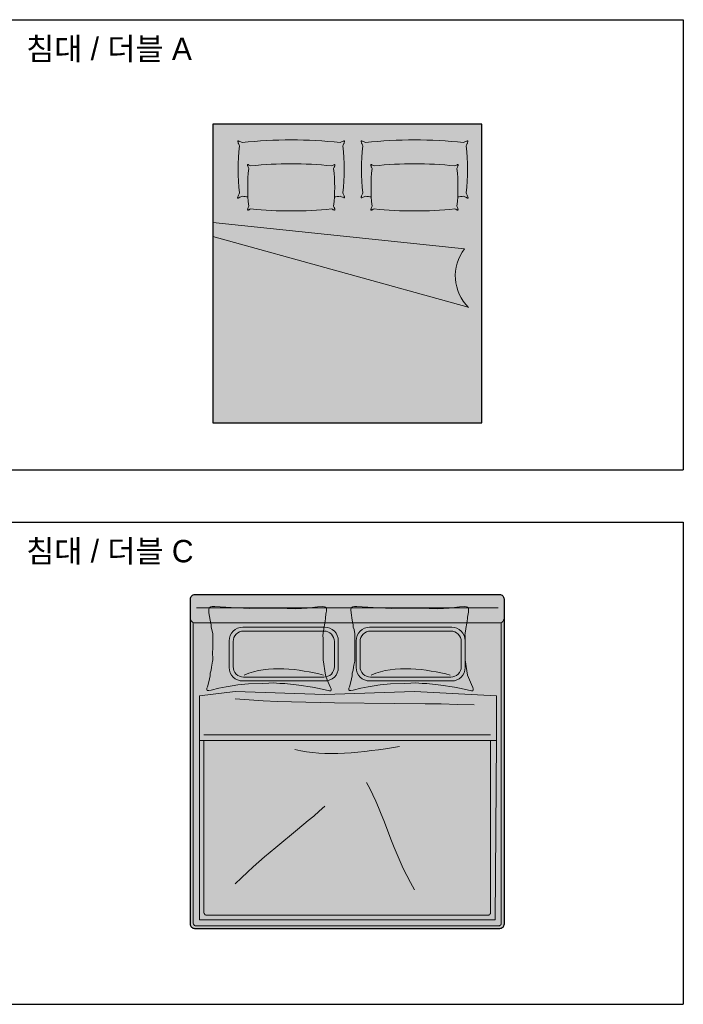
# Model space of a CAD drawing. Header units: millimetres. Extents: x 488786 to 747986, y 25193 to 95000.
# Tile 88 of 127: x 569657 to 574100, y 84154 to 90750. Entities that reach past the tile are written whole.
import ezdxf

# ---------------------------------------------------------------- set-up
doc = ezdxf.new("R2010")
doc.units = ezdxf.units.MM
for name, color, linetype in [('10. ETC', 251, 'Continuous'), ('13. TXT2', 43, 'Continuous'), ('25. 255', 255, 'Continuous'), ('6. FUR1', 181, 'Continuous')]:
    doc.layers.add(name, color=color, linetype=linetype)
doc.layers.add('7. FUR2', color=241, linetype='Continuous', lineweight=5)
doc.styles.add('YUHIHA_TEXT', font='Pretendard-Regular.ttf')

# ---------------------------------------------------------------- blocks, each defined once
blk = doc.blocks.new('YUHIHA_Furniture_Bed_Geometry')
at = {"layer": '25. 255'}
blk.add_hatch(color=256, dxfattribs=at).paths.add_polyline_path([(55947.7, 12381.2), (55947.7, 10581.2), (57947.7, 10581.2), (57947.7, 12381.2)], flags=16)
at = {"layer": '6. FUR1', "ltscale": 20}
blk.add_lwpolyline([(55947.7, 12381.2), (55947.7, 10581.2), (57947.7, 10581.2), (57947.7, 12381.2)], close=True, dxfattribs=at)
at = {"layer": '7. FUR2', "ltscale": 20}
for p, q in [((57195.7, 12381.2), (56721.3, 10671.2)), ((57112.8, 10696.2), (57289, 12381.2))]:
    blk.add_line(p, q, dxfattribs=at)
for points in [[(57460.3, 11567.1, 0.004057), (57464.7, 11528.4), (57460.9, 11519.7), (57457.9, 11512.8), (57455.8, 11507.7), (57454.5, 11504), (57453.9, 11501.5), (57454.1, 11500), (57454.9, 11499.3), (57456.4, 11499.2), (57458.4, 11499.5), (57461.1, 11500.2), (57464.2, 11501.1), (57467.9, 11502.4), (57472.1, 11503.9), (57476.7, 11505.7), (57481.8, 11507.8), (57487.3, 11510, 0.057148), (57802.2, 11510), (57807.7, 11507.7), (57812.8, 11505.7), (57817.4, 11503.9), (57821.6, 11502.3), (57825.3, 11501.1), (57828.4, 11500.1), (57831.1, 11499.5), (57833.1, 11499.2), (57834.6, 11499.3), (57835.4, 11500), (57835.6, 11501.4), (57835, 11503.9), (57833.7, 11507.6), (57831.6, 11512.8), (57828.6, 11519.6), (57824.7, 11528.3, 0.054863), (57824.7, 12184.5), (57828.6, 12193.2), (57831.6, 12200), (57833.7, 12205.2), (57835, 12208.9), (57835.6, 12211.4), (57835.4, 12212.8), (57834.6, 12213.5), (57833.1, 12213.6), (57831.1, 12213.3), (57828.4, 12212.7), (57825.3, 12211.7), (57821.6, 12210.5), (57817.4, 12208.9), (57812.8, 12207.1), (57807.7, 12205.1), (57802.2, 12202.7, 0.057148), (57487.3, 12202.7), (57481.8, 12205), (57476.7, 12207.1), (57472.1, 12208.9), (57455.4, 12215, 0.652912), (57452.8, 12212.4), (57457.9, 12199.9), (57460.9, 12193.1), (57464.7, 12184.4, 0.004057), (57460.3, 12145.7, 0.004057)], [(57372.7, 12148.9), (57372.1, 12148.4), (57371.9, 12147.2), (57372.4, 12145.2), (57373.4, 12142.3), (57375.1, 12138.1), (57377.5, 12132.7), (57380.6, 12125.7, 0.053463), (57380.6, 11587), (57377.5, 11580.1), (57375.1, 11574.6), (57373.4, 11570.5), (57372.4, 11567.5), (57371.9, 11565.6), (57372.1, 11564.4), (57372.7, 11563.8), (57373.9, 11563.8), (57375.5, 11564), (57377.6, 11564.5), (57380.2, 11565.3), (57383.1, 11566.3), (57386.5, 11567.5), (57390.2, 11568.9), (57394.2, 11570.6), (57398.6, 11572.4, 0.057148), (57650.6, 11572.4), (57655, 11570.5), (57659, 11568.9), (57662.7, 11567.4), (57666.1, 11566.2), (57669, 11565.2), (57671.5, 11564.4), (57673.6, 11563.9), (57675.3, 11563.7), (57676.5, 11563.8), (57677.1, 11564.3), (57677.2, 11565.5), (57676.8, 11567.5), (57675.7, 11570.5), (57674, 11574.6), (57671.7, 11580), (57668.6, 11587, 0.053454), (57668.6, 12125.8), (57671.7, 12132.7), (57674, 12138.2), (57675.7, 12142.3), (57676.8, 12145.3), (57677.2, 12147.3), (57677.1, 12148.5), (57676.5, 12149), (57675.3, 12149.1), (57673.6, 12148.8), (57671.5, 12148.3), (57669, 12147.6), (57666.1, 12146.6), (57662.7, 12145.3), (57659, 12143.9), (57655, 12142.3), (57650.6, 12140.4, 0.057148), (57398.6, 12140.4), (57394.2, 12142.2), (57390.2, 12143.8), (57386.5, 12145.3), (57383.1, 12146.5), (57380.2, 12147.5), (57377.6, 12148.3), (57375.5, 12148.8)], [(57460.3, 11320.3, -0.004057), (57464.7, 11359.1), (57460.9, 11367.8), (57457.9, 11374.6), (57455.8, 11379.7), (57454.5, 11383.4), (57453.9, 11385.9), (57454.1, 11387.4), (57454.9, 11388.1), (57456.4, 11388.2), (57458.4, 11387.9), (57461.1, 11387.2), (57464.2, 11386.3), (57467.9, 11385), (57472.1, 11383.5), (57476.7, 11381.7), (57481.8, 11379.6), (57487.3, 11377.4, -0.057148), (57802.2, 11377.4), (57807.7, 11379.7), (57812.8, 11381.7), (57817.4, 11383.6), (57821.6, 11385.1), (57825.3, 11386.3), (57828.4, 11387.3), (57831.1, 11387.9), (57833.1, 11388.2), (57834.6, 11388.1), (57835.4, 11387.5), (57835.6, 11386), (57835, 11383.5), (57833.7, 11379.8), (57831.6, 11374.6), (57828.6, 11367.8), (57824.7, 11359.1, -0.054863), (57824.7, 10702.9), (57828.6, 10694.2), (57831.6, 10687.4), (57833.7, 10682.2), (57835, 10678.5), (57835.6, 10676.1), (57835.4, 10674.6), (57834.6, 10673.9), (57833.1, 10673.8), (57831.1, 10674.1), (57828.4, 10674.7), (57825.3, 10675.7), (57821.6, 10676.9), (57817.4, 10678.5), (57812.8, 10680.3), (57807.7, 10682.3), (57802.2, 10684.7, -0.057148), (57487.3, 10684.7), (57481.8, 10682.4), (57476.7, 10680.4), (57472.1, 10678.6), (57455.4, 10672.4, -0.652912), (57452.8, 10675), (57457.9, 10687.5), (57460.9, 10694.3), (57464.7, 10703, -0.004057), (57460.3, 10741.7, -0.004057)], [(57372.7, 10738.5), (57372.1, 10739), (57371.9, 10740.2), (57372.4, 10742.2), (57373.4, 10745.1), (57375.1, 10749.3), (57377.5, 10754.7), (57380.6, 10761.7, -0.053463), (57380.6, 11300.4), (57377.5, 11307.3), (57375.1, 11312.8), (57373.4, 11316.9), (57372.4, 11319.9), (57371.9, 11321.9), (57372.1, 11323), (57372.7, 11323.6), (57373.9, 11323.7), (57375.5, 11323.4), (57377.6, 11322.9), (57380.2, 11322.1), (57383.1, 11321.1), (57386.5, 11319.9), (57390.2, 11318.5), (57394.2, 11316.8), (57398.6, 11315, -0.057148), (57650.6, 11315), (57655, 11316.9), (57659, 11318.5), (57662.7, 11320), (57666.1, 11321.2), (57669, 11322.2), (57671.5, 11323), (57673.6, 11323.5), (57675.3, 11323.7), (57676.5, 11323.6), (57677.1, 11323.1), (57677.2, 11321.9), (57676.8, 11319.9), (57675.7, 11317), (57674, 11312.8), (57671.7, 11307.4), (57668.6, 11300.4, -0.053454), (57668.6, 10761.6), (57671.7, 10754.7), (57674, 10749.2), (57675.7, 10745.1), (57676.8, 10742.1), (57677.2, 10740.1), (57677.1, 10739), (57676.5, 10738.4), (57675.3, 10738.3), (57673.6, 10738.6), (57671.5, 10739.1), (57669, 10739.8), (57666.1, 10740.8), (57662.7, 10742.1), (57659, 10743.5), (57655, 10745.2), (57650.6, 10747, -0.057148), (57398.6, 10747), (57394.2, 10745.2), (57390.2, 10743.6), (57386.5, 10742.1), (57383.1, 10740.9), (57380.2, 10739.9), (57377.6, 10739.1), (57375.5, 10738.6)]]:
    blk.add_lwpolyline(points, format="xyb", dxfattribs=at)
blk.add_arc((56931.4, 10458.8), 298.8, 52.62668, 135.36756, dxfattribs=at)
blk = doc.blocks.new('YUHIHA_Furniture_Bed_Double_A_Plan')
blk.add_blockref('YUHIHA_Furniture_Bed_Geometry', (3702.6, 322.3))
blk = doc.blocks.new('YUHIHA_Furniture_Bed_Double_C_Plan')
at = {"layer": '25. 255'}
blk.add_hatch(color=256, dxfattribs=at).paths.add_polyline_path([(-2015.8, -2236.4), (-2021, -2233.7), (-2025.5, -2229.9), (-2029.3, -2225.4), (-2032, -2220.2), (-2033.8, -2214.6), (-2034.3, -2208.7), (-2034.3, -159.5), (-2034.3, -29.6), (-2033.8, -23.7), (-2032, -18.1), (-2029.3, -12.9), (-2025.5, -8.4), (-2021, -4.7), (-2015.8, -1.9), (-2010.2, -0.2), (-2004.3, 0.4), (34.8, 0.4), (40.7, -0.2), (46.3, -1.9), (51.5, -4.7), (56, -8.4), (59.8, -12.9), (62.5, -18.1), (64.2, -23.7), (64.8, -29.6), (64.8, -159.5), (64.8, -2208.7), (64.2, -2214.6), (62.5, -2220.2), (59.8, -2225.4), (56, -2229.9), (51.5, -2233.7), (46.3, -2236.4), (40.7, -2238.1), (34.8, -2238.7), (-2004.3, -2238.7), (-2010.2, -2238.1)])
at = {"layer": '6. FUR1'}
blk.add_lwpolyline([(-2015.8, -2236.4), (-2021, -2233.7), (-2025.5, -2229.9), (-2029.3, -2225.4), (-2032, -2220.2), (-2033.8, -2214.6), (-2034.3, -2208.7), (-2034.3, -29.6), (-2033.8, -23.7), (-2032, -18.1), (-2029.3, -12.9), (-2025.5, -8.4), (-2021, -4.7), (-2015.8, -1.9), (-2010.2, -0.2), (-2004.3, 0.4), (34.8, 0.4), (40.7, -0.2), (46.3, -1.9), (51.5, -4.7), (56, -8.4), (59.8, -12.9), (62.5, -18.1), (64.2, -23.7), (64.8, -29.6), (64.8, -2208.7), (64.2, -2214.6), (62.5, -2220.2), (59.8, -2225.4), (56, -2229.9), (51.5, -2233.7), (46.3, -2236.4), (40.7, -2238.1), (34.8, -2238.7), (-2004.3, -2238.7), (-2010.2, -2238.1)], close=True, dxfattribs=at)
at = {"layer": '7. FUR2'}
for points in [[(-1994.3, -89.6), (24.8, -89.6)], [(34.8, -189.5), (-2004.3, -189.5), (-2010.2, -188.9), (-2015.8, -187.2), (-2021, -184.5), (-2025.5, -180.7), (-2029.3, -176.2), (-2032, -171), (-2033.8, -165.4), (-2034.3, -160)], [(26.8, -2220.7), (-1996.3, -2220.7), (-2000.2, -2220.3), (-2004, -2219.2), (-2007.5, -2217.3), (-2010.5, -2214.8), (-2013, -2211.8), (-2014.8, -2208.4), (-2016, -2204.6), (-2016.3, -2200.7), (-2016.3, -187)], [(46.8, -187), (46.8, -2200.7), (46.5, -2204.6), (45.3, -2208.4), (43.5, -2211.8), (41, -2214.8), (38, -2217.3), (34.5, -2219.2), (30.7, -2220.3), (26.8, -2220.7)], [(64.8, -160), (64.2, -165.4), (62.5, -171), (59.8, -176.2), (56, -180.7), (51.5, -184.5), (46.3, -187.2), (40.7, -188.9), (34.8, -189.5)], [(-1674.5, -539.4), (-1643.9, -527.4), (-1612.3, -517.6), (-1579.9, -510), (-1546.7, -504.2), (-1512.9, -500.3), (-1478.7, -498.1), (-1444.2, -497.4), (-1409.6, -498.1), (-1374.9, -500.2), (-1340.4, -503.4), (-1306.2, -507.6), (-1272.5, -512.7), (-1239.3, -518.5), (-1206.8, -525), (-1175.2, -532), (-1144.7, -539.4)], [(-824.8, -539.4), (-794.3, -527.4), (-762.7, -517.6), (-730.2, -510), (-697, -504.2), (-663.3, -500.3), (-629.1, -498.1), (-594.6, -497.4), (-559.9, -498.1), (-525.3, -500.2), (-490.8, -503.4), (-456.6, -507.6), (-422.8, -512.7), (-389.6, -518.5), (-357.1, -525), (-325.6, -532), (-295, -539.4)], [(-1734.5, -699.3), (-1640.7, -706.1), (-1546.8, -711.7), (-1452.7, -716.1), (-1358, -719.6), (-1262.8, -722.3), (-1166.9, -724.3), (-1070.1, -725.7), (-671.1, -729.2), (-462.6, -731.6), (-355.5, -733.5), (-246.4, -736), (-135.1, -739.3)], [(-1974.3, -2178), (-1974.3, -978.6)], [(13.9, -979.2), (4.8, -2178.7), (-1973.6, -2178.7), (-1974.3, -2178.7), (-1974.3, -2178)], [(-1944.4, -939.2), (-25.1, -939.2)], [(-45.1, -2148.7), (-1924.4, -2148.7), (-1928.3, -2148.3), (-1932, -2147.2), (-1935.5, -2145.4), (-1938.5, -2142.9), (-1941, -2139.8), (-1942.8, -2136.4), (-1944, -2132.6), (-1944.4, -2128.7), (-1944.4, -979.2)], [(-25.1, -979.2), (-25.1, -2128.7), (-25.5, -2132.6), (-26.7, -2136.4), (-28.5, -2139.8), (-31, -2142.9), (-34, -2145.4), (-37.5, -2147.2), (-41.2, -2148.3), (-45.1, -2148.7)], [(-1334.6, -1039.2), (-1296.5, -1047.6), (-1257.4, -1054.3), (-1217.2, -1059.3), (-1176.1, -1062.8), (-1134.1, -1064.8), (-1091.2, -1065.4), (-1047.7, -1064.7), (-1003.5, -1062.9), (-958.7, -1060.1), (-913.4, -1056.3), (-867.6, -1051.6), (-821.5, -1046.2), (-775.1, -1040.2), (-728.5, -1033.6), (-634.9, -1019.2)], [(-534.9, -1978.8), (-561.9, -1930.3), (-586.8, -1882.3), (-609.9, -1834.7), (-631.3, -1787.6), (-651.4, -1741), (-670.4, -1694.9), (-688.6, -1649.2), (-740.4, -1514.9), (-757.7, -1471.1), (-775.3, -1427.8), (-793.6, -1384.9), (-812.8, -1342.5), (-833.1, -1300.6), (-854.8, -1259.1)], [(-1734.5, -1938.8), (-1693.7, -1898.7), (-1653.7, -1860.7), (-1614.6, -1824.6), (-1576.1, -1790.1), (-1538.2, -1757.1), (-1463.8, -1694.2), (-1318.1, -1575), (-1245.4, -1515), (-1208.8, -1484), (-1172, -1452.1), (-1134.7, -1419)]]:
    blk.add_lwpolyline(points, dxfattribs=at)
for points in [[(-1134.7, -579.4), (-1684.5, -579.4), (-1702, -577.6), (-1718.9, -572.5), (-1734.5, -564.2), (-1748.1, -553), (-1759.3, -539.4), (-1767.6, -523.8), (-1772.7, -506.9), (-1774.4, -489.4), (-1774.4, -309.5), (-1772.7, -291.9), (-1767.6, -275.1), (-1759.3, -259.5), (-1748.1, -245.9), (-1734.5, -234.7), (-1718.9, -226.4), (-1702, -221.2), (-1684.5, -219.5), (-1134.7, -219.5), (-1117.1, -221.2), (-1100.3, -226.4), (-1084.7, -234.7), (-1071.1, -245.9), (-1059.9, -259.5), (-1051.6, -275.1), (-1046.5, -291.9), (-1044.7, -309.5), (-1044.7, -489.4), (-1046.5, -506.9), (-1051.6, -523.8), (-1059.9, -539.4), (-1071.1, -553), (-1084.7, -564.2), (-1100.3, -572.5), (-1117.1, -577.6)], [(-1140.7, -553.4), (-1678.5, -553.4), (-1692.1, -552), (-1705.2, -548), (-1717.3, -541.6), (-1728, -532.9), (-1736.7, -522.3), (-1743.1, -510.2), (-1747.1, -497.1), (-1748.4, -483.4), (-1748.4, -315.5), (-1747.1, -301.8), (-1743.1, -288.7), (-1736.7, -276.6), (-1728, -266), (-1717.3, -257.3), (-1705.2, -250.8), (-1692.1, -246.8), (-1678.5, -245.5), (-1140.7, -245.5), (-1127, -246.8), (-1113.9, -250.8), (-1101.8, -257.3), (-1091.2, -266), (-1082.5, -276.6), (-1076, -288.7), (-1072.1, -301.8), (-1070.7, -315.5), (-1070.7, -483.4), (-1072.1, -497.1), (-1076, -510.2), (-1082.5, -522.3), (-1091.2, -532.9), (-1101.8, -541.6), (-1113.9, -548), (-1127, -552)], [(-285, -579.4), (-834.8, -579.4), (-852.4, -577.6), (-869.2, -572.5), (-884.8, -564.2), (-898.4, -553), (-909.6, -539.4), (-917.9, -523.8), (-923, -506.9), (-924.8, -489.4), (-924.8, -309.5), (-923, -291.9), (-917.9, -275.1), (-909.6, -259.5), (-898.4, -245.9), (-884.8, -234.7), (-869.2, -226.4), (-852.4, -221.2), (-834.8, -219.5), (-285, -219.5), (-267.5, -221.2), (-250.6, -226.4), (-235.1, -234.7), (-221.4, -245.9), (-210.2, -259.5), (-201.9, -275.1), (-196.8, -291.9), (-195.1, -309.5), (-195.1, -489.4), (-196.8, -506.9), (-201.9, -523.8), (-210.2, -539.4), (-221.4, -553), (-235.1, -564.2), (-250.6, -572.5), (-267.5, -577.6)], [(-291, -553.4), (-828.8, -553.4), (-842.5, -552), (-855.6, -548), (-867.7, -541.6), (-878.3, -532.9), (-887, -522.3), (-893.5, -510.2), (-897.4, -497.1), (-898.8, -483.4), (-898.8, -315.5), (-897.4, -301.8), (-893.5, -288.7), (-887, -276.6), (-878.3, -266), (-867.7, -257.3), (-855.6, -250.8), (-842.5, -246.8), (-828.8, -245.5), (-291, -245.5), (-277.4, -246.8), (-264.2, -250.8), (-252.2, -257.3), (-241.6, -266), (-232.8, -276.6), (-226.4, -288.7), (-222.4, -301.8), (-221.1, -315.5), (-221.1, -483.4), (-222.4, -497.1), (-226.4, -510.2), (-232.8, -522.3), (-241.6, -532.9), (-252.2, -541.6), (-264.2, -548), (-277.4, -552)], [(-1974.3, -978.6), (-1974.3, -679.9), (-1974.3, -679.4), (-1973.8, -679.2), (-1734.5, -649.4), (-1133.9, -669.3), (-535.5, -649.4), (14.8, -679.4), (14.8, -979.2), (-1973.7, -979.2), (-1974.3, -979.2)]]:
    blk.add_lwpolyline(points, close=True, dxfattribs=at)
blk = doc.blocks.new('YUHIHA_Accessory_Cushion_A_Plan')
at = {"layer": '25. 255'}
blk.add_hatch(color=256, dxfattribs=at).paths.add_polyline_path([(28300.2, 13930), (28175.4, 13936.2), (28065.8, 13943.2), (28049.4, 13943.4), (28039.6, 13941.7), (28037.7, 13941.3), (28032.3, 13938.2), (28031.7, 13937.7), (28028.2, 13931.9), (28026.5, 13924.5), (28026.5, 13921.7), (28026.5, 13921.5), (28026.8, 13900.3), (28034.2, 13851.7), (28041.5, 13819.7), (28042.3, 13804.7), (28047.1, 13788.8), (28052.3, 13759.4), (28052.4, 13756.5), (28052.6, 13743.4), (28053.2, 13710.2), (28052.4, 13654.9), (28052.2, 13654.1), (28052, 13651.5), (28051.3, 13645.5), (28051.4, 13643.5), (28051.3, 13642), (28052.1, 13584), (28051.5, 13577.1), (28046.1, 13550.8), (28044.5, 13537), (28041, 13516.2), (28035.6, 13496.8), (28034, 13477.9), (28026.2, 13439.7), (28016.7, 13406.2), (28012.8, 13395.5), (28011.9, 13386.9), (28011.9, 13384.9), (28015.7, 13380), (28025.5, 13379.8), (28041.4, 13383.2), (28092.1, 13396.3), (28141.4, 13405.9), (28195.2, 13413.8), (28207.2, 13417.1), (28221, 13419.2), (28291, 13425.6), (28387.1, 13428.4), (28427, 13428.9), (28457.8, 13431.7), (28502.4, 13427.5), (28535.1, 13428.3), (28627.6, 13415.5), (28719.4, 13402.1), (28763.7, 13394.9), (28833.7, 13379.3), (28841.8, 13379.3), (28844.8, 13383.5), (28844.8, 13385), (28844.4, 13391.5), (28841.5, 13399.6), (28832.7, 13420.6), (28819.3, 13451), (28807.5, 13483.7), (28790.6, 13585.1), (28791.6, 13613.2), (28790.7, 13622.4), (28790.7, 13622.6), (28790.6, 13638.1), (28790.6, 13650.9), (28792.2, 13681.4), (28790.7, 13733.6), (28790.2, 13744.9), (28790, 13748.7), (28789.9, 13748.4), (28789.9, 13748.6), (28798.9, 13810.2), (28800.9, 13819.1), (28804.1, 13848.4), (28807.8, 13859.6), (28807.6, 13870.6), (28807.7, 13871.2), (28812.3, 13906.3), (28812.3, 13906.4), (28812.8, 13910), (28812.9, 13918.7), (28813, 13921.2), (28813, 13923.4), (28812.9, 13925.6), (28812.9, 13929.5), (28810.8, 13934.9), (28806.6, 13939.3), (28805.9, 13939.7), (28799.6, 13941.9), (28788.7, 13943.3), (28754.1, 13940.3), (28685, 13931.9), (28608.3, 13927.7), (28489.5, 13931.2)])
at = {"layer": '7. FUR2'}
blk.add_lwpolyline([(28792.2, 13681.4), (28790.7, 13733.6), (28790.2, 13744.9), (28790, 13748.7), (28789.9, 13748.4), (28789.9, 13748.6), (28798.9, 13810.2), (28800.9, 13819.1), (28804.1, 13848.4), (28807.8, 13859.6), (28807.6, 13870.6), (28807.7, 13871.2), (28812.3, 13906.3), (28812.3, 13906.4), (28812.8, 13910), (28812.9, 13918.7), (28813, 13921.2), (28813, 13923.4), (28812.9, 13925.6), (28812.9, 13929.5), (28810.8, 13934.9), (28806.6, 13939.3), (28805.9, 13939.7), (28799.6, 13941.9), (28788.7, 13943.3), (28754.1, 13940.3), (28685, 13931.9), (28608.3, 13927.7), (28489.5, 13931.2), (28300.2, 13930), (28175.4, 13936.2), (28065.8, 13943.2), (28049.4, 13943.4), (28039.6, 13941.7), (28037.7, 13941.3), (28032.3, 13938.2), (28031.7, 13937.7), (28028.2, 13931.9), (28026.5, 13924.5), (28026.5, 13921.7), (28026.5, 13921.5), (28026.8, 13900.3), (28034.2, 13851.7), (28041.5, 13819.7), (28042.3, 13804.7), (28047.1, 13788.8), (28052.3, 13759.4), (28052.4, 13756.5), (28052.6, 13743.4), (28053.2, 13710.2), (28052.4, 13654.9), (28052.2, 13654.1), (28052, 13651.5), (28051.3, 13645.5), (28051.4, 13643.5), (28051.3, 13642), (28052.1, 13584), (28051.5, 13577.1), (28046.1, 13550.8), (28044.5, 13537), (28041, 13516.2), (28035.6, 13496.8), (28034, 13477.9), (28026.2, 13439.7), (28016.7, 13406.2), (28012.8, 13395.5), (28011.9, 13386.9), (28011.9, 13384.9), (28015.7, 13380), (28025.5, 13379.8), (28041.4, 13383.2), (28092.1, 13396.3), (28141.4, 13405.9), (28195.2, 13413.8), (28207.2, 13417.1), (28221, 13419.2), (28291, 13425.6), (28387.1, 13428.4), (28427, 13428.9), (28457.8, 13431.7), (28502.4, 13427.5), (28535.1, 13428.3), (28627.6, 13415.5), (28719.4, 13402.1), (28763.7, 13394.9), (28833.7, 13379.3), (28841.8, 13379.3), (28844.8, 13383.5), (28844.8, 13385), (28844.4, 13391.5), (28841.5, 13399.6), (28832.7, 13420.6), (28819.3, 13451), (28807.5, 13483.7), (28790.6, 13585.1), (28791.6, 13613.2), (28790.7, 13622.4), (28790.7, 13622.6), (28790.6, 13638.1), (28790.6, 13650.9)], close=True, dxfattribs=at)

msp = doc.modelspace()

# ---------------------------------------------------------------- linework, layer by layer
at = {"layer": '10. ETC'}
for p, q in [((565100, 90750), (574100, 90750)), ((574100, 90750), (574100, 87735)), ((565100, 87735), (574100, 87735)), ((565100, 87385), (574100, 87385)), ((574100, 87385), (574100, 84154.3)), ((565100, 84154.3), (574100, 84154.3))]:
    msp.add_line(p, q, dxfattribs=at)

# ---------------------------------------------------------------- block references
at = {"rotation": 90}
msp.add_blockref('YUHIHA_Furniture_Bed_Double_A_Plan', (583653.5, 28399.7), dxfattribs=at)
for p in [(542897.2, 72875.8), (543848.4, 72875.8)]:
    msp.add_blockref('YUHIHA_Accessory_Cushion_A_Plan', p)
at = {"layer": '7. FUR2'}
msp.add_blockref('YUHIHA_Furniture_Bed_Double_C_Plan', (572834.7, 86899.6), dxfattribs=at)

# ---------------------------------------------------------------- texts
at = {"layer": '13. TXT2', "color": 7, "char_height": 150, "width": 4300, "attachment_point": 1, "style": 'YUHIHA_TEXT'}
for s, insert in [('침대 / 더블 A', (569700, 90630)), ('침대 / 더블 C', (569700, 87265))]:
    msp.add_mtext(s, dxfattribs=dict(at, insert=insert))

doc.saveas('drawing.dxf')
